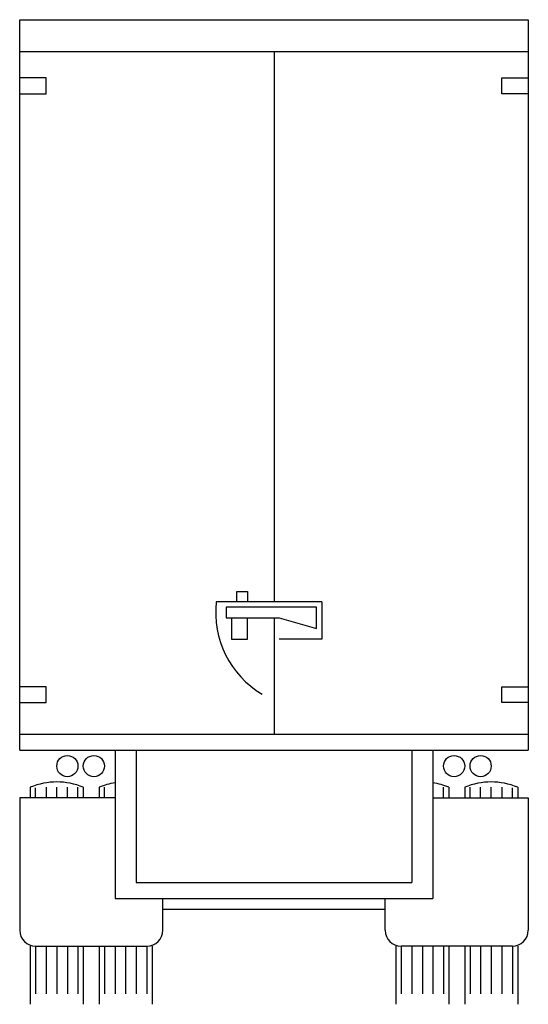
# Model space of a CAD drawing. Extents: x 2414 to 2510, y 1428 to 1614.
import ezdxf

# ---------------------------------------------------------------- set-up
doc = ezdxf.new("R2010")
doc.units = 0
doc.layers.get('0').update_dxf_attribs({"linetype": 'CONTINUOUS'})
doc.layers.add('CAR_DTL', color=7, linetype='CONTINUOUS')

msp = doc.modelspace()

# ---------------------------------------------------------------- linework, layer by layer
at = {"color": 0}
for p, q in [((2414, 1614), (2510, 1614)), ((2414, 1476), (2414, 1614)), ((2510, 1614), (2510, 1476)), ((2414, 1608), (2510, 1608)), ((2462, 1608), (2462, 1504)), ((2462, 1501), (2462, 1479)), ((2414, 1479), (2510, 1479)), ((2414, 1476), (2510, 1476)), ((2432, 1476), (2432, 1448)), ((2492, 1476), (2492, 1448)), ((2416, 1469), (2416, 1467)), ((2426, 1469), (2426, 1467)), ((2429, 1469), (2429, 1467)), ((2495, 1469), (2495, 1467)), ((2498, 1469), (2498, 1467)), ((2508, 1469), (2508, 1467)), ((2414, 1467), (2414, 1442)), ((2432, 1467), (2414, 1467)), ((2492, 1467), (2510, 1467)), ((2510, 1467), (2510, 1442)), ((2432, 1448), (2492, 1448)), ((2441, 1442), (2441, 1448)), ((2483, 1442), (2483, 1448)), ((2416, 1439), (2416, 1428)), ((2417, 1439), (2438, 1439)), ((2426, 1439), (2426, 1428)), ((2429, 1439), (2429, 1428)), ((2439, 1439), (2439, 1428)), ((2485, 1439), (2485, 1428)), ((2507, 1439), (2486, 1439)), ((2495, 1439), (2495, 1428)), ((2498, 1439), (2498, 1428)), ((2508, 1439), (2508, 1428))]:
    msp.add_line(p, q, dxfattribs=at)
for centre, radius, start, end in [((2421, 1457), 13, 67.3801, 112.6199), ((2434, 1457), 13, 98.8499, 112.6199), ((2490, 1457), 13, 67.3801, 81.1501), ((2503, 1457), 13, 67.3801, 112.6199), ((2417, 1442), 3, 180, 270), ((2438, 1442), 3, 270, 0), ((2486, 1442), 3, 180, 270), ((2507, 1442), 3, 270, 0)]:
    msp.add_arc(centre, radius, start, end, dxfattribs=at)
at = {"layer": 'CAR_DTL', "color": 0}
for p, q in [((2419, 1603), (2414, 1603)), ((2419, 1600), (2419, 1603)), ((2505, 1603), (2510, 1603)), ((2505, 1600), (2505, 1603)), ((2414, 1600), (2419, 1600)), ((2510, 1600), (2505, 1600)), ((2455, 1504), (2455, 1506)), ((2455, 1506), (2457, 1506)), ((2457, 1506), (2457, 1504)), ((2471, 1504), (2451.11, 1504)), ((2470, 1503), (2453, 1503)), ((2453, 1503), (2453, 1501)), ((2470, 1499), (2470, 1503)), ((2471, 1504), (2471, 1497)), ((2453, 1501), (2463, 1501)), ((2454, 1501), (2454, 1497)), ((2457, 1497), (2457, 1501)), ((2463, 1501), (2470, 1499)), ((2454, 1497), (2457, 1497)), ((2471, 1497), (2463, 1497)), ((2419, 1488), (2414, 1488)), ((2419, 1485), (2419, 1488)), ((2505, 1485), (2505, 1488)), ((2505, 1488), (2510, 1488)), ((2414, 1485), (2419, 1485)), ((2510, 1485), (2505, 1485)), ((2436, 1476), (2436, 1451)), ((2488, 1476), (2488, 1451)), ((2417, 1467), (2417, 1468.88)), ((2419, 1469), (2419, 1467)), ((2421, 1467), (2421, 1469)), ((2423, 1467), (2423, 1469)), ((2425, 1467), (2425, 1469)), ((2430, 1467), (2430, 1469)), ((2494, 1467), (2494, 1469)), ((2499, 1467), (2499, 1469)), ((2501, 1467), (2501, 1469)), ((2503, 1467), (2503, 1469)), ((2505, 1469), (2505, 1467)), ((2507, 1467), (2507, 1468.88)), ((2436, 1451), (2488, 1451)), ((2441, 1446), (2483, 1446)), ((2417, 1439), (2417, 1430)), ((2419, 1439), (2419, 1430)), ((2421, 1439), (2421, 1430)), ((2423, 1439), (2423, 1430)), ((2425, 1439), (2425, 1430)), ((2430, 1439), (2430, 1430)), ((2432, 1439), (2432, 1430)), ((2434, 1439), (2434, 1430)), ((2436, 1439), (2436, 1430)), ((2438, 1439), (2438, 1430)), ((2486, 1439), (2486, 1430)), ((2488, 1439), (2488, 1430)), ((2490, 1439), (2490, 1430)), ((2492, 1439), (2492, 1430)), ((2494, 1439), (2494, 1430)), ((2499, 1439), (2499, 1430)), ((2501, 1439), (2501, 1430)), ((2503, 1439), (2503, 1430)), ((2505, 1439), (2505, 1430)), ((2507, 1439), (2507, 1430))]:
    msp.add_line(p, q, dxfattribs=at)
for centre in [(2423, 1473), (2428, 1473), (2496, 1473), (2501, 1473)]:
    msp.add_circle(centre, 2, dxfattribs=at)
msp.add_arc((2469, 1502), 18, 173.6206, 239.0362, dxfattribs=at)

doc.saveas('drawing.dxf')
